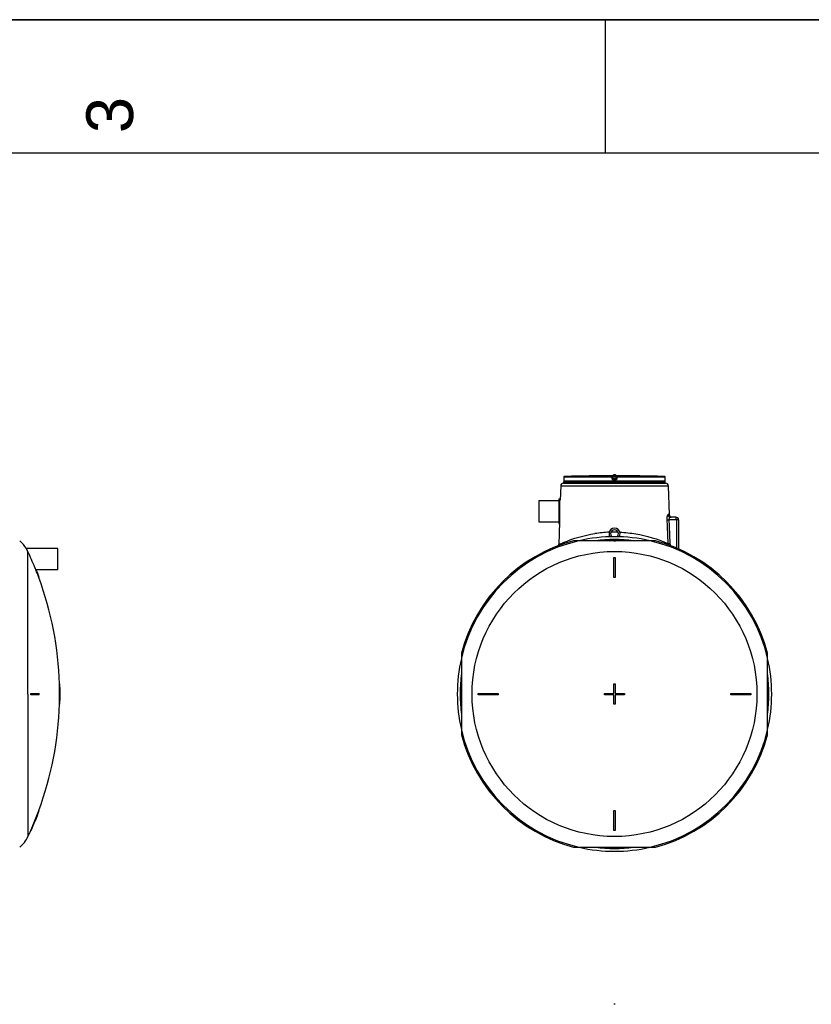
# Model space of a CAD drawing. Header units: millimetres. Extents: x 0 to 297, y 0 to 210.
# Tile 13 of 24: x 105 to 164, y 136 to 210. Entities that reach past the tile are written whole.
import ezdxf

# ---------------------------------------------------------------- set-up
doc = ezdxf.new("R2010")
doc.units = ezdxf.units.MM
doc.header["$LTSCALE"] = 16.335
doc.layers.get('0').update_dxf_attribs({"linetype": 'CONTINUOUS'})
doc.layers.add('AXES_REF', color=7, linetype='CONTINUOUS')
doc.layers.add('SURFACES', color=7, linetype='CONTINUOUS')
doc.styles.add('TEXTSTYLE_2', font='arial.ttf')

# ---------------------------------------------------------------- blocks, each defined once
blk = doc.blocks.new('MARGEA4_BL0', base_point=(148.514, 105.014))
at = {"color": 7, "linetype": 'Continuous'}
for p, q in [((297.014, 210.014), (0.014, 210.014)), ((148.514, 210.014), (148.514, 200.014)), ((287.014, 200.014), (10.014, 200.014))]:
    blk.add_line(p, q, dxfattribs=at)
at = {"color": 5, "linetype": 'Continuous', "style": 'TEXTSTYLE_2', "oblique": 0.00002}
blk.add_text('3', height=3.5, rotation=90, dxfattribs=at).set_placement((113.139, 201.514))

msp = doc.modelspace()

# ---------------------------------------------------------------- linework, layer by layer
at = {"color": 7, "linetype": 'Continuous'}
for p, q in [((0, 210), (297, 210)), ((145.424, 175.583), (145.423, 175.581)), ((145.423, 175.581), (145.423, 175.574)), ((145.423, 175.572), (145.423, 175.571)), ((145.423, 175.571), (145.423, 175.57)), ((145.423, 175.57), (145.423, 175.569)), ((145.423, 175.569), (145.423, 175.569)), ((145.423, 175.569), (145.423, 175.568)), ((145.423, 175.568), (145.423, 175.568)), ((145.423, 175.568), (145.423, 175.568)), ((145.425, 175.613), (145.424, 175.605)), ((145.424, 175.605), (145.424, 175.599)), ((145.424, 175.599), (145.424, 175.593)), ((145.424, 175.593), (145.424, 175.588)), ((145.424, 175.588), (145.424, 175.583)), ((145.426, 175.76), (145.425, 175.638)), ((145.425, 175.638), (145.425, 175.629)), ((145.425, 175.629), (145.425, 175.62)), ((145.425, 175.62), (145.425, 175.613)), ((147.666, 175.849), (147.599, 175.849)), ((147.668, 175.849), (147.666, 175.849)), ((147.669, 175.849), (147.668, 175.849)), ((147.669, 175.849), (147.668, 175.849)), ((147.669, 175.849), (147.669, 175.849)), ((149.09, 175.696), (149.076, 175.805)), ((149.09, 175.696), (149.09, 175.693)), ((149.365, 175.805), (149.351, 175.693)), ((150.773, 175.849), (150.773, 175.849)), ((150.775, 175.849), (150.773, 175.849)), ((150.773, 175.849), (150.773, 175.849)), ((150.799, 175.849), (150.773, 175.849)), ((150.841, 175.849), (150.788, 175.849)), ((150.81, 175.849), (150.804, 175.849)), ((150.843, 175.849), (150.841, 175.849)), ((153.017, 175.642), (153.016, 175.76)), ((153.017, 175.634), (153.017, 175.642)), ((153.017, 175.624), (153.017, 175.634)), ((153.017, 175.615), (153.017, 175.624)), ((153.017, 175.607), (153.017, 175.615)), ((153.017, 175.599), (153.017, 175.607)), ((153.018, 175.592), (153.017, 175.599)), ((153.018, 175.588), (153.018, 175.592)), ((153.018, 175.583), (153.018, 175.588)), ((153.018, 175.579), (153.018, 175.583)), ((153.018, 175.577), (153.018, 175.579)), ((153.018, 175.575), (153.018, 175.577)), ((153.019, 175.573), (153.018, 175.575)), ((153.019, 175.571), (153.019, 175.573)), ((153.019, 175.57), (153.019, 175.571)), ((153.019, 175.569), (153.019, 175.57)), ((153.019, 175.568), (153.019, 175.569)), ((153.019, 175.569), (153.019, 175.569)), ((153.019, 175.568), (153.019, 175.568)), ((153.019, 175.568), (153.019, 175.568)), ((153.019, 175.568), (153.019, 175.568)), ((153.021, 175.458), (153.021, 175.559)), ((145.187, 175.115), (145.151, 174.033)), ((145.387, 175.308), (153.055, 175.308)), ((153.255, 175.115), (153.327, 172.951)), ((145.052, 174.123), (145.052, 172.293)), ((145.052, 174.123), (145.092, 174.123)), ((145.092, 174.123), (145.092, 172.293)), ((145.097, 174.033), (145.151, 174.033)), ((153.821, 172.758), (153.432, 172.758)), ((154.021, 172.558), (154.021, 170.382)), ((145.095, 172.383), (145.039, 170.702)), ((145.052, 172.293), (145.092, 172.293)), ((105.145, 170.416), (105.145, 170.416)), ((152.285, 170.993), (146.156, 170.993)), ((148.945, 170.993), (148.897, 171.01)), ((149.146, 170.995), (149.146, 170.995)), ((149.277, 170.993), (149.295, 171)), ((149.171, 168.243), (149.171, 169.743)), ((149.171, 169.743), (149.271, 169.743)), ((149.271, 169.743), (149.271, 168.243)), ((105.859, 168.817), (105.859, 168.819)), ((105.859, 168.817), (105.891, 168.817)), ((106.111, 168.243), (106.079, 168.243)), ((149.271, 168.243), (149.171, 168.243)), ((137.746, 162.582), (137.746, 156.453)), ((160.696, 156.453), (160.696, 162.582)), ((107.659, 160.268), (107.629, 160.268)), ((149.171, 160.268), (149.271, 160.268)), ((149.171, 159.568), (149.171, 160.268)), ((149.271, 160.268), (149.271, 159.568)), ((105.47, 159.568), (106.111, 159.568)), ((106.111, 159.468), (105.47, 159.468)), ((107.629, 159.568), (107.67, 159.568)), ((107.67, 159.468), (107.629, 159.468)), ((138.996, 159.468), (138.996, 159.568)), ((138.996, 159.568), (140.496, 159.568)), ((140.496, 159.468), (138.996, 159.468)), ((140.496, 159.568), (140.496, 159.468)), ((148.471, 159.568), (149.171, 159.568)), ((148.471, 159.468), (148.471, 159.568)), ((149.171, 159.468), (148.471, 159.468)), ((149.171, 158.768), (149.171, 159.468)), ((149.271, 159.568), (149.971, 159.568)), ((149.971, 159.468), (149.271, 159.468)), ((149.271, 159.468), (149.271, 158.768)), ((149.971, 159.568), (149.971, 159.468)), ((157.946, 159.568), (159.446, 159.568)), ((157.946, 159.468), (157.946, 159.568)), ((159.446, 159.468), (157.946, 159.468)), ((159.446, 159.568), (159.446, 159.468)), ((107.659, 158.768), (107.629, 158.768)), ((149.271, 158.768), (149.171, 158.768)), ((106.111, 150.793), (106.079, 150.793)), ((149.171, 150.793), (149.271, 150.793)), ((149.171, 149.293), (149.171, 150.793)), ((149.271, 150.793), (149.271, 149.293)), ((105.503, 149.293), (105.47, 149.293)), ((149.271, 149.293), (149.171, 149.293)), ((146.156, 148.043), (152.285, 148.043))]:
    msp.add_line(p, q, dxfattribs=at)
at = {"color": 9, "linetype": 'Continuous'}
for p, q in [((145.422, 175.559), (145.421, 175.559)), ((145.426, 175.759), (145.425, 175.647)), ((145.425, 175.647), (145.425, 175.647)), ((145.425, 175.647), (145.425, 175.647)), ((145.425, 175.647), (145.425, 175.647)), ((145.426, 175.76), (145.426, 175.759)), ((149.024, 175.759), (145.426, 175.759)), ((149.027, 175.809), (145.475, 175.809)), ((147.669, 175.85), (147.669, 175.849)), ((149.038, 175.647), (149.024, 175.759)), ((149.027, 175.809), (149.027, 175.849)), ((149.076, 175.765), (149.076, 175.805)), ((149.09, 175.653), (149.076, 175.765)), ((149.09, 175.693), (149.09, 175.653)), ((149.097, 175.849), (149.097, 175.799)), ((149.097, 175.849), (149.221, 175.85)), ((149.11, 175.699), (149.097, 175.799)), ((149.344, 175.799), (149.097, 175.799)), ((149.11, 175.693), (149.11, 175.699)), ((149.11, 175.699), (149.332, 175.699)), ((149.221, 175.559), (149.139, 175.559)), ((149.14, 175.648), (149.14, 175.609)), ((149.14, 175.648), (149.302, 175.648)), ((149.221, 175.609), (149.14, 175.609)), ((149.221, 175.85), (149.344, 175.849)), ((149.302, 175.609), (149.221, 175.609)), ((149.303, 175.559), (149.221, 175.559)), ((149.302, 175.609), (149.302, 175.648)), ((149.332, 175.699), (149.331, 175.693)), ((149.332, 175.699), (149.331, 175.693)), ((149.344, 175.799), (149.332, 175.699)), ((149.344, 175.849), (149.344, 175.799)), ((149.365, 175.765), (149.351, 175.653)), ((149.351, 175.693), (149.351, 175.653)), ((149.365, 175.805), (149.365, 175.765)), ((149.418, 175.759), (149.403, 175.647)), ((149.415, 175.849), (149.415, 175.809)), ((152.967, 175.809), (149.415, 175.809)), ((153.016, 175.759), (149.418, 175.759)), ((150.773, 175.849), (150.773, 175.85)), ((153.016, 175.759), (153.016, 175.76)), ((153.016, 175.647), (153.016, 175.759)), ((153.016, 175.647), (153.016, 175.647)), ((153.016, 175.647), (153.016, 175.647)), ((153.016, 175.647), (153.016, 175.647)), ((153.021, 175.559), (153.02, 175.559)), ((145.187, 175.115), (153.255, 175.115)), ((153.021, 175.458), (145.421, 175.458)), ((145.097, 172.396), (145.097, 174.033)), ((153.142, 172.551), (153.159, 172.108)), ((153.327, 172.951), (153.236, 172.951)), ((153.298, 172.558), (153.315, 172.108)), ((154.021, 172.558), (153.298, 172.558)), ((153.856, 172.558), (153.856, 170.453)), ((153.159, 172.108), (153.16, 172.058)), ((153.16, 172.058), (153.207, 170.791)), ((153.315, 172.108), (153.316, 172.058)), ((153.316, 172.058), (153.363, 170.798)), ((145.039, 170.702), (145.078, 170.72)), ((148.797, 171.009), (148.841, 170.993)), ((149.089, 170.993), (149.041, 171.01)), ((105.264, 159.518), (105.264, 170.178))]:
    msp.add_line(p, q, dxfattribs=at)
at = {"color": 7, "linetype": 'Continuous'}
for points in [[(145.422, 175.569), (145.422, 175.567), (145.421, 175.566), (145.421, 175.563), (145.421, 175.561), (145.421, 175.559), (145.421, 175.458)], [(145.423, 175.574), (145.423, 175.573), (145.422, 175.571), (145.422, 175.569)], [(145.423, 175.574), (145.423, 175.573), (145.423, 175.572)], [(145.423, 175.568), (145.423, 175.568), (145.423, 175.568)], [(153.02, 175.569), (153.019, 175.571), (153.019, 175.573), (153.019, 175.574)], [(153.019, 175.568), (153.019, 175.568), (153.019, 175.568)], [(153.021, 175.559), (153.021, 175.559), (153.021, 175.561), (153.021, 175.563), (153.02, 175.566), (153.02, 175.567), (153.02, 175.569)]]:
    msp.add_lwpolyline(points, dxfattribs=at)
at = {"color": 9, "linetype": 'Continuous'}
for centre, radius, start, end in [((145.472, 175.559), 0.05, 168.25753, 170.92443), ((145.472, 175.559), 0.0501, 170.93178, 179.99378), ((145.476, 175.759), 0.0501, 177.73245, 179.62966), ((145.476, 175.759), 0.05, 179.62988, 179.99998), ((145.476, 175.759), 0.0502, 92.74218, 110.78278), ((145.476, 175.759), 0.0498, 91.49055, 92.68675), ((152.966, 175.759), 0.0499, 87.38285, 88.50955), ((152.966, 175.759), 0.0501, 70.34173, 87.33526), ((152.966, 175.759), 0.0501, 1.13517, 2.26775), ((152.966, 175.759), 0.05, 0.00027, 1.13524), ((152.97, 175.559), 0.05, 9.07557, 11.74242), ((152.97, 175.559), 0.0501, 0.00621, 9.06821), ((149.223, 161.929), 9.713, 92.37745, 98.71237), ((149.221, 161.969), 9.672, 88.42055, 91.5787), ((149.221, 159.518), 11.783, 103.12236, 166.87764), ((149.221, 159.518), 11.783, 13.12236, 76.87764), ((153.694, 170.801), 0.487, 181.17776, 191.70218), ((149.221, 159.518), 11.783, 193.12236, 256.87764), ((149.221, 159.518), 11.783, 283.12236, 346.87764)]:
    msp.add_arc(centre, radius, start, end, dxfattribs=at)
at = {"color": 7, "linetype": 'Continuous'}
for centre, radius, start, end in [((145.476, 175.759), 0.05, 91.48637, 179.6295), ((149.221, 31.433), 144.425, 90.64358, 91.48637), ((147.669, 175.8), 0.05, 90.75421, 93.48496), ((147.669, 175.8), 0.05, 90.75949, 91.12272), ((149.221, 31.433), 144.425, 89.3842, 90.6158), ((150.772, 175.8), 0.05, 88.87485, 89.23837), ((150.772, 175.8), 0.05, 86.51504, 89.24358), ((149.221, 31.433), 144.425, 88.51363, 89.35642), ((152.966, 175.759), 0.05, 0.37122, 88.51363), ((145.387, 175.108), 0.2, 90, 178.08159), ((145.471, 175.458), 0.05, 180, 270), ((152.971, 175.458), 0.05, 270, 360), ((153.055, 175.108), 0.2, 1.91841, 90), ((145.097, 174.038), 0.005, 180, 270), ((153.527, 172.958), 0.2, 181.91841, 252.38368), ((153.821, 172.558), 0.2, 0, 90), ((145.097, 172.378), 0.005, 113.67091, 180), ((149.221, 171.523), 0.415, 325.04762, 214.95238), ((149.221, 171.523), 0.29, 307.00344, 232.99656), ((149.221, 159.518), 11.57, 82.88253, 97.11747), ((149.221, 159.518), 11.877, 104.95259, 165.04741), ((144.539, 170.719), 0.5, 349.88649, 358.08136), ((149.221, 159.518), 11.5, 86.72826, 93.27174), ((149.221, 159.518), 11.877, 14.95259, 75.04741), ((82.466, 159.518), 25.173, 20.27919, 21.67981), ((82.466, 159.518), 25.203, 20.254, 21.6527), ((149.221, 159.518), 11.57, 172.85303, 187.14697), ((149.221, 159.518), 11.57, 352.85303, 7.14697), ((82.466, 159.518), 25.173, 0.1138, 1.70728), ((82.466, 159.518), 25.203, 0.11367, 1.70525), ((149.221, 159.518), 11.5, 176.53819, 183.46181), ((149.221, 159.518), 11.5, 356.53819, 3.46181), ((82.466, 159.518), 23.003, 359.87546, 0.12454), ((82.466, 159.518), 23.036, 359.87564, 0.12436), ((82.466, 159.518), 23.645, 359.87884, 0.12116), ((82.466, 159.518), 25.162, 359.88615, 0.11385), ((82.466, 159.518), 25.173, 358.29272, 359.8862), ((82.466, 159.518), 25.192, 359.88628, 0.11372), ((82.466, 159.518), 25.203, 358.29475, 359.88633), ((149.221, 159.518), 11.877, 194.95259, 255.04741), ((149.221, 159.518), 11.877, 284.95259, 345.04741), ((82.466, 159.518), 25.173, 336.03481, 339.72081), ((82.466, 159.518), 25.203, 336.06512, 339.746), ((149.221, 159.518), 11.57, 262.88253, 277.11747), ((149.221, 159.518), 11.5, 266.72826, 273.27174), ((149.221, 111.078), 25.204, 89.88633, 90.11367)]:
    msp.add_arc(centre, radius, start, end, dxfattribs=at)
at = {"color": 9, "linetype": 'Continuous'}
for points, knots in [([(145.423, 175.569), (145.423, 175.567), (145.423, 175.563), (145.422, 175.56), (145.422, 175.559), (145.422, 175.559)], [0, 0, 0, 0, 0.741638, 0.931622, 1, 1, 1, 1]), ([(145.425, 175.647), (145.425, 175.639), (145.425, 175.613), (145.424, 175.587), (145.423, 175.569)], [0, 0, 0, 0, 0.311113, 1, 1, 1, 1]), ([(145.458, 175.806), (145.449, 175.803), (145.433, 175.79), (145.426, 175.771), (145.426, 175.761)], [0, 0, 0, 0, 0.499815, 1, 1, 1, 1]), ([(149.024, 175.759), (149.024, 175.765), (149.024, 175.777), (149.025, 175.791), (149.025, 175.8), (149.025, 175.805), (149.026, 175.807), (149.026, 175.809), (149.027, 175.809)], [0, 0, 0, 0, 0.375509, 0.695843, 0.820139, 0.914148, 0.974528, 1, 1, 1, 1]), ([(149.024, 175.759), (149.031, 175.76), (149.043, 175.761), (149.057, 175.763), (149.067, 175.764), (149.072, 175.765), (149.074, 175.765), (149.076, 175.766), (149.076, 175.765)], [0, 0, 0, 0, 0.377974, 0.702768, 0.828238, 0.921902, 0.979938, 1, 1, 1, 1]), ([(149.027, 175.849), (149.027, 175.849), (149.029, 175.848), (149.032, 175.849), (149.039, 175.849), (149.048, 175.849), (149.059, 175.849), (149.075, 175.849), (149.088, 175.849), (149.097, 175.849)], [0, 0, 0, 0, 0.019479, 0.076791, 0.169668, 0.294386, 0.446011, 0.618643, 1, 1, 1, 1]), ([(149.027, 175.849), (149.038, 175.849), (149.063, 175.84), (149.075, 175.817), (149.076, 175.805)], [0, 0, 0, 0, 0.50001, 1, 1, 1, 1]), ([(149.027, 175.809), (149.038, 175.809), (149.063, 175.8), (149.075, 175.777), (149.076, 175.765)], [0, 0, 0, 0, 0.500055, 1, 1, 1, 1]), ([(149.09, 175.653), (149.09, 175.653), (149.088, 175.652), (149.086, 175.653), (149.081, 175.652), (149.071, 175.651), (149.057, 175.649), (149.045, 175.648), (149.038, 175.647)], [0, 0, 0, 0, 0.020038, 0.078019, 0.171603, 0.296994, 0.621732, 1, 1, 1, 1]), ([(149.139, 175.559), (149.115, 175.559), (149.066, 175.577), (149.041, 175.623), (149.038, 175.647)], [0, 0, 0, 0, 0.500212, 1, 1, 1, 1]), ([(149.076, 175.805), (149.076, 175.805), (149.08, 175.803), (149.083, 175.803), (149.09, 175.801), (149.095, 175.8), (149.097, 175.799)], [0, 0, 0, 0, 0.081427, 0.307017, 0.629699, 1, 1, 1, 1]), ([(149.09, 175.696), (149.09, 175.697), (149.093, 175.696), (149.096, 175.698), (149.103, 175.698), (149.107, 175.699), (149.11, 175.699)], [0, 0, 0, 0, 0.076481, 0.292975, 0.616687, 1, 1, 1, 1]), ([(149.09, 175.693), (149.09, 175.692), (149.093, 175.692), (149.097, 175.692), (149.103, 175.692), (149.108, 175.692), (149.11, 175.693)], [0, 0, 0, 0, 0.086224, 0.30226, 0.62231, 1, 1, 1, 1]), ([(149.09, 175.693), (149.092, 175.68), (149.104, 175.657), (149.129, 175.648), (149.14, 175.648)], [0, 0, 0, 0, 0.521741, 1, 1, 1, 1]), ([(149.14, 175.609), (149.128, 175.609), (149.104, 175.618), (149.092, 175.641), (149.09, 175.653)], [0, 0, 0, 0, 0.499963, 1, 1, 1, 1]), ([(149.14, 175.648), (149.132, 175.649), (149.115, 175.662), (149.111, 175.681), (149.11, 175.693)], [0, 0, 0, 0, 0.396195, 1, 1, 1, 1]), ([(149.14, 175.609), (149.14, 175.609), (149.14, 175.607), (149.139, 175.604), (149.139, 175.6), (149.139, 175.591), (149.139, 175.577), (149.139, 175.565), (149.139, 175.559)], [0, 0, 0, 0, 0.023922, 0.083888, 0.177841, 0.302322, 0.623442, 1, 1, 1, 1]), ([(149.302, 175.648), (149.313, 175.648), (149.337, 175.657), (149.35, 175.68), (149.351, 175.693)], [0, 0, 0, 0, 0.478258, 1, 1, 1, 1]), ([(149.331, 175.693), (149.331, 175.681), (149.326, 175.662), (149.309, 175.649), (149.302, 175.648)], [0, 0, 0, 0, 0.603805, 1, 1, 1, 1]), ([(149.351, 175.653), (149.35, 175.641), (149.338, 175.618), (149.313, 175.609), (149.302, 175.609)], [0, 0, 0, 0, 0.500037, 1, 1, 1, 1]), ([(149.302, 175.609), (149.302, 175.609), (149.302, 175.607), (149.302, 175.604), (149.302, 175.6), (149.303, 175.591), (149.303, 175.577), (149.303, 175.565), (149.303, 175.559)], [0, 0, 0, 0, 0.023922, 0.083888, 0.177841, 0.302322, 0.623442, 1, 1, 1, 1]), ([(149.403, 175.647), (149.4, 175.623), (149.376, 175.577), (149.327, 175.559), (149.303, 175.559)], [0, 0, 0, 0, 0.499788, 1, 1, 1, 1]), ([(149.331, 175.693), (149.334, 175.692), (149.338, 175.692), (149.345, 175.692), (149.348, 175.692), (149.351, 175.692), (149.351, 175.693)], [0, 0, 0, 0, 0.37769, 0.69774, 0.913776, 1, 1, 1, 1]), ([(149.332, 175.699), (149.334, 175.699), (149.339, 175.698), (149.346, 175.698), (149.349, 175.696), (149.352, 175.697), (149.352, 175.696)], [0, 0, 0, 0, 0.381817, 0.705777, 0.922823, 1, 1, 1, 1]), ([(149.344, 175.849), (149.353, 175.849), (149.366, 175.849), (149.383, 175.849), (149.394, 175.849), (149.402, 175.849), (149.409, 175.849), (149.412, 175.848), (149.415, 175.849), (149.415, 175.849)], [0, 0, 0, 0, 0.381355, 0.553986, 0.705611, 0.83033, 0.923208, 0.98052, 1, 1, 1, 1]), ([(149.344, 175.799), (149.347, 175.8), (149.352, 175.801), (149.359, 175.803), (149.362, 175.803), (149.365, 175.805), (149.365, 175.805)], [0, 0, 0, 0, 0.369623, 0.692433, 0.918239, 1, 1, 1, 1]), ([(149.351, 175.653), (149.351, 175.653), (149.353, 175.652), (149.356, 175.653), (149.361, 175.652), (149.37, 175.651), (149.385, 175.649), (149.397, 175.648), (149.403, 175.647)], [0, 0, 0, 0, 0.020038, 0.078019, 0.171603, 0.296994, 0.621732, 1, 1, 1, 1]), ([(149.415, 175.849), (149.403, 175.849), (149.379, 175.84), (149.367, 175.817), (149.365, 175.805)], [0, 0, 0, 0, 0.50001, 1, 1, 1, 1]), ([(149.415, 175.809), (149.403, 175.809), (149.379, 175.8), (149.367, 175.777), (149.365, 175.765)], [0, 0, 0, 0, 0.500055, 1, 1, 1, 1]), ([(149.365, 175.765), (149.366, 175.766), (149.367, 175.765), (149.37, 175.765), (149.375, 175.764), (149.384, 175.763), (149.399, 175.761), (149.411, 175.76), (149.418, 175.759)], [0, 0, 0, 0, 0.020062, 0.078098, 0.171762, 0.297232, 0.622026, 1, 1, 1, 1]), ([(149.415, 175.809), (149.415, 175.809), (149.416, 175.807), (149.416, 175.805), (149.416, 175.8), (149.417, 175.791), (149.417, 175.777), (149.418, 175.765), (149.418, 175.759)], [0, 0, 0, 0, 0.025483, 0.085909, 0.179909, 0.304213, 0.62455, 1, 1, 1, 1]), ([(153.016, 175.761), (153.015, 175.771), (153.009, 175.791), (152.992, 175.803), (152.983, 175.806)], [0, 0, 0, 0, 0.500197, 1, 1, 1, 1]), ([(153.019, 175.569), (153.018, 175.574), (153.017, 175.6), (153.017, 175.625), (153.016, 175.647)], [0, 0, 0, 0, 0.17373, 1, 1, 1, 1]), ([(153.02, 175.559), (153.02, 175.559), (153.02, 175.56), (153.019, 175.563), (153.019, 175.567), (153.019, 175.569)], [0, 0, 0, 0, 0.068345, 0.258347, 1, 1, 1, 1]), ([(153.236, 172.951), (153.192, 172.951), (153.151, 172.757), (153.139, 172.647), (153.142, 172.551)], [0, 0, 0, 0, 0.316656, 1, 1, 1, 1]), ([(153.142, 172.551), (153.15, 172.552), (153.202, 172.554), (153.254, 172.556), (153.298, 172.558)], [0, 0, 0, 0, 0.15019, 1, 1, 1, 1]), ([(153.236, 172.951), (153.238, 172.901), (153.28, 172.8), (153.383, 172.758), (153.432, 172.758)], [0, 0, 0, 0, 0.503887, 1, 1, 1, 1]), ([(153.432, 172.758), (153.416, 172.758), (153.332, 172.731), (153.293, 172.627), (153.298, 172.558)], [0, 0, 0, 0, 0.18263, 1, 1, 1, 1]), ([(153.841, 172.719), (153.839, 172.729), (153.835, 172.742), (153.826, 172.758), (153.821, 172.758)], [0, 0, 0, 0, 0.672868, 1, 1, 1, 1]), ([(153.846, 172.695), (153.845, 172.699), (153.844, 172.707), (153.842, 172.715), (153.841, 172.719)], [0, 0, 0, 0, 0.523201, 1, 1, 1, 1]), ([(153.849, 172.675), (153.848, 172.679), (153.848, 172.685), (153.847, 172.692), (153.846, 172.695)], [0, 0, 0, 0, 0.512874, 1, 1, 1, 1]), ([(145.078, 170.72), (145.179, 170.767), (146.031, 171.144), (146.941, 171.405), (147.752, 171.529)], [0, 0, 0, 0, 0.11947, 1, 1, 1, 1]), ([(149.621, 171.633), (150.02, 171.616), (151.248, 171.489), (152.445, 171.128), (153.207, 170.791)], [0, 0, 0, 0, 0.323576, 1, 1, 1, 1]), ([(153.207, 170.791), (153.215, 170.791), (153.267, 170.794), (153.319, 170.796), (153.363, 170.798)], [0, 0, 0, 0, 0.148793, 1, 1, 1, 1])]:
    msp.add_open_spline(points, degree=3, knots=knots, dxfattribs=at)
at = {"color": 7, "linetype": 'Continuous'}
for points, knots in [([(149.121, 175.864), (149.121, 175.887), (149.145, 175.936), (149.196, 175.951), (149.221, 175.951)], [0, 0, 0, 0, 0.476532, 1, 1, 1, 1]), ([(149.221, 175.951), (149.246, 175.951), (149.296, 175.936), (149.321, 175.887), (149.321, 175.864)], [0, 0, 0, 0, 0.523468, 1, 1, 1, 1]), ([(105.264, 170.178), (105.25, 170.211), (105.212, 170.291), (105.171, 170.369), (105.145, 170.416)], [0, 0, 0, 0, 0.400716, 1, 1, 1, 1]), ([(149.162, 170.993), (149.166, 170.993), (149.186, 170.994), (149.205, 170.995), (149.221, 170.996)], [0, 0, 0, 0, 0.202875, 1, 1, 1, 1]), ([(149.221, 170.996), (149.23, 170.996), (149.247, 170.997), (149.269, 170.998), (149.285, 170.999), (149.293, 170.999), (149.295, 171)], [0, 0, 0, 0, 0.360375, 0.67276, 0.895701, 1, 1, 1, 1]), ([(105.859, 168.819), (105.834, 168.877), (105.637, 169.33), (105.439, 169.783), (105.264, 170.178)], [0, 0, 0, 0, 0.127175, 1, 1, 1, 1])]:
    msp.add_open_spline(points, degree=3, knots=knots, dxfattribs=at)
at = {"color": 9, "linetype": 'Continuous'}
for points in [[(153.856, 172.558), (153.856, 172.597), (153.854, 172.637), (153.849, 172.675)], [(153.363, 170.798), (153.366, 170.736), (153.39, 170.673), (153.428, 170.624)]]:
    msp.add_open_spline(points, degree=3, dxfattribs=at)
at = {"layer": 'AXES_REF', "color": 7, "linetype": 'Continuous'}
for p, q in [((149.121, 175.858), (149.121, 175.864)), ((149.321, 175.858), (149.321, 175.864)), ((145.421, 175.308), (145.421, 175.408)), ((145.421, 175.408), (153.021, 175.408)), ((153.021, 175.308), (153.021, 175.408)), ((143.552, 174.008), (143.552, 172.408)), ((143.552, 174.008), (145.052, 174.008)), ((143.552, 172.408), (145.052, 172.408)), ((107.506, 170.416), (105.145, 170.416)), ((107.506, 168.816), (107.506, 170.416)), ((149.146, 170.995), (149.146, 170.993)), ((107.506, 168.816), (105.892, 168.816))]:
    msp.add_line(p, q, dxfattribs=at)
at = {"layer": 'AXES_REF', "color": 9, "linetype": 'Continuous'}
msp.add_line((105.264, 159.518), (105.264, 148.843), dxfattribs=at)
msp.add_circle((149.221, 159.518), 10.675, dxfattribs=at)
at = {"layer": 'AXES_REF', "color": 7, "linetype": 'Continuous'}
for centre, radius, start, end in [((149.221, 159.518), 11.78, 76.96145, 103.03855), ((103.181, 169.218), 2.3, 31.3906, 50.51032), ((82.466, 159.518), 25.174, 1.70728, 20.27915), ((149.221, 159.518), 11.78, 166.96145, 193.03855), ((149.221, 159.518), 11.78, 346.96145, 13.03855), ((82.466, 159.518), 25.174, 339.72085, 358.29272), ((82.466, 159.518), 25.174, 334.90811, 336.03486), ((103.181, 149.818), 2.3, 309.48968, 334.90811), ((149.221, 159.518), 11.78, 256.96145, 283.03855)]:
    msp.add_arc(centre, radius, start, end, dxfattribs=at)
at = {"layer": 'SURFACES', "color": 7, "linetype": 'Continuous'}
msp.add_arc((82.466, 159.518), 25.204, 359.88634, 0.11367, dxfattribs=at)

# ---------------------------------------------------------------- block references
at = {"color": 2, "linetype": 'Continuous'}
msp.add_blockref('MARGEA4_BL0', (148.514, 105.014), dxfattribs=at)

doc.saveas('drawing.dxf')
